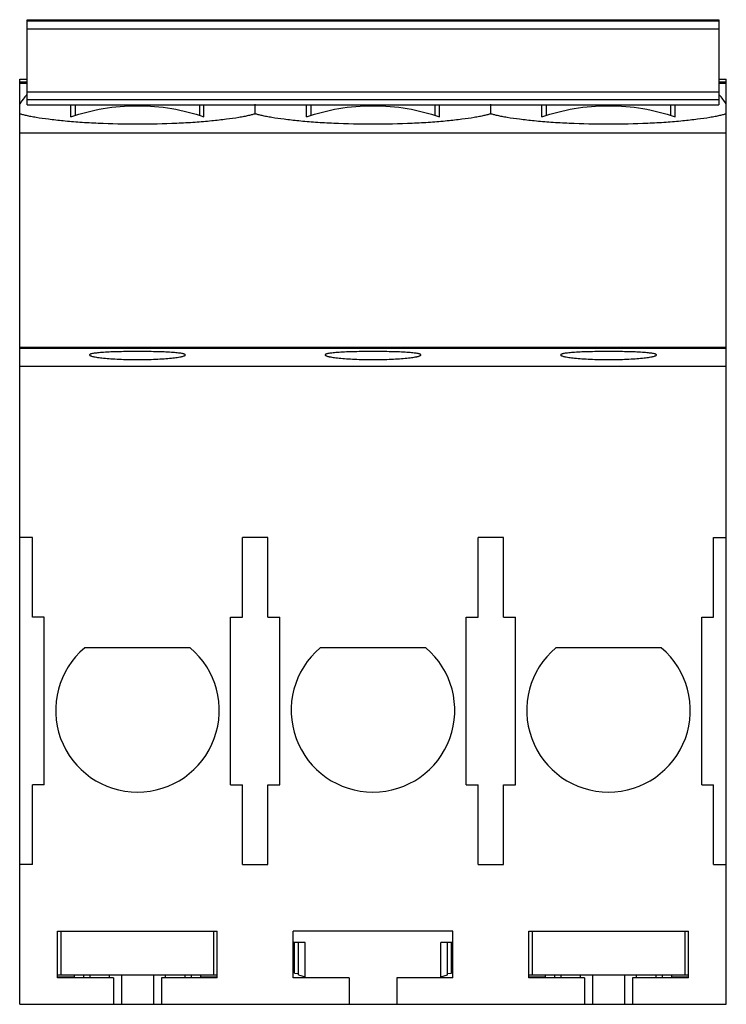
# Model space of a CAD drawing. Header units: millimetres. Extents: x 7.9 to 61, y 10.7 to 84.7.
import ezdxf

# ---------------------------------------------------------------- set-up
doc = ezdxf.new("R2010")
doc.units = ezdxf.units.MM
doc.header["$LTSCALE"] = 6.187992
doc.layers.get('0').update_dxf_attribs({"linetype": 'CONTINUOUS'})

msp = doc.modelspace()

# ---------------------------------------------------------------- linework, layer by layer
at = {"color": 7, "linetype": 'Continuous'}
for p, q in [((8.49, 78.309), (8.49, 84.708)), ((8.49, 84.708), (60.49, 84.708)), ((60.49, 84.606), (8.49, 84.606)), ((60.49, 84.708), (60.49, 78.309)), ((8.49, 84.032), (60.49, 84.032)), ((7.94, 79.938), (7.94, 80.241)), ((7.94, 80.241), (8.49, 80.241)), ((7.94, 80.041), (8.49, 80.041)), ((60.49, 80.241), (61.04, 80.241)), ((60.49, 80.041), (61.04, 80.041)), ((61.04, 79.938), (61.04, 80.241)), ((7.94, 10.689), (7.94, 79.932)), ((7.94, 79.932), (8.49, 79.932)), ((8.49, 79.297), (60.49, 79.297)), ((60.49, 79.932), (61.04, 79.932)), ((61.04, 10.689), (61.04, 79.932)), ((60.49, 78.676), (8.49, 78.676)), ((8.49, 78.309), (60.49, 78.309)), ((11.79, 77.396), (11.79, 78.309)), ((12.14, 77.498), (12.14, 78.309)), ((21.44, 78.309), (21.44, 77.498)), ((21.79, 77.396), (21.79, 78.309)), ((25.64, 77.633), (25.64, 78.353)), ((29.49, 77.396), (29.49, 78.309)), ((29.84, 77.498), (29.84, 78.309)), ((39.14, 78.309), (39.14, 77.498)), ((39.49, 77.396), (39.49, 78.309)), ((43.34, 77.633), (43.34, 78.353)), ((47.19, 77.396), (47.19, 78.309)), ((47.54, 77.498), (47.54, 78.309)), ((56.84, 78.309), (56.84, 77.498)), ((57.19, 77.396), (57.19, 78.309)), ((7.94, 76.194), (61.04, 76.194)), ((61.04, 60.059), (7.94, 60.059)), ((61.04, 59.989), (7.94, 59.989)), ((7.94, 58.66), (61.04, 58.66)), ((8.89, 45.789), (7.94, 45.789)), ((8.89, 39.789), (8.89, 45.789)), ((24.69, 39.789), (24.69, 45.789)), ((26.59, 45.789), (24.69, 45.789)), ((26.59, 39.789), (26.59, 45.789)), ((44.29, 45.789), (42.39, 45.789)), ((42.39, 39.789), (42.39, 45.789)), ((44.29, 39.789), (44.29, 45.789)), ((60.09, 45.789), (61.04, 45.789)), ((60.09, 39.789), (60.09, 45.789)), ((9.79, 39.789), (8.89, 39.789)), ((9.79, 27.189), (9.79, 39.789)), ((23.79, 27.189), (23.79, 39.789)), ((23.79, 39.789), (24.69, 39.789)), ((26.59, 39.789), (27.49, 39.789)), ((27.49, 27.189), (27.49, 39.789)), ((41.49, 39.789), (42.39, 39.789)), ((41.49, 27.189), (41.49, 39.789)), ((44.29, 39.789), (45.19, 39.789)), ((45.19, 27.189), (45.19, 39.789)), ((59.19, 39.789), (60.09, 39.789)), ((59.19, 27.189), (59.19, 39.789)), ((20.756, 37.489), (12.825, 37.489)), ((38.456, 37.489), (30.525, 37.489)), ((56.156, 37.489), (48.225, 37.489)), ((8.89, 21.189), (8.89, 27.189)), ((9.79, 27.189), (8.89, 27.189)), ((23.79, 27.189), (24.69, 27.189)), ((24.69, 21.189), (24.69, 27.189)), ((26.59, 27.189), (27.49, 27.189)), ((26.59, 21.189), (26.59, 27.189)), ((41.49, 27.189), (42.39, 27.189)), ((42.39, 21.189), (42.39, 27.189)), ((44.29, 27.189), (45.19, 27.189)), ((44.29, 21.189), (44.29, 27.189)), ((59.19, 27.189), (60.09, 27.189)), ((60.09, 21.189), (60.09, 27.189)), ((8.89, 21.189), (7.94, 21.189)), ((24.69, 21.189), (26.59, 21.189)), ((42.39, 21.189), (44.29, 21.189)), ((60.09, 21.189), (61.04, 21.189)), ((10.79, 16.189), (22.79, 16.189)), ((10.79, 12.689), (10.79, 16.189)), ((11.04, 16.189), (11.04, 12.889)), ((22.54, 12.889), (22.54, 16.189)), ((22.79, 12.689), (22.79, 16.189)), ((40.49, 16.189), (28.49, 16.189)), ((28.49, 12.689), (28.49, 16.189)), ((40.49, 12.689), (40.49, 16.189)), ((46.19, 16.189), (58.19, 16.189)), ((46.19, 12.689), (46.19, 16.189)), ((46.44, 16.189), (46.44, 12.889)), ((57.94, 12.889), (57.94, 16.189)), ((58.19, 12.689), (58.19, 16.189)), ((29.39, 15.342), (28.49, 15.342)), ((28.54, 13.195), (28.54, 15.342)), ((28.59, 13.041), (28.59, 15.342)), ((28.891, 12.896), (28.891, 15.342)), ((29.39, 12.692), (29.39, 15.342)), ((40.49, 15.342), (39.59, 15.342)), ((39.59, 12.692), (39.59, 15.342)), ((40.09, 12.896), (40.09, 15.342)), ((40.39, 13.041), (40.39, 15.342)), ((40.44, 13.195), (40.44, 15.342)), ((28.49, 14.361), (28.54, 14.361)), ((40.44, 14.361), (40.49, 14.361)), ((22.79, 12.889), (10.79, 12.889)), ((12.04, 12.738), (10.79, 12.735)), ((14.99, 12.689), (10.79, 12.689)), ((11.69, 12.692), (11.69, 12.737)), ((12.04, 12.889), (12.04, 12.689)), ((12.764, 12.689), (12.764, 12.889)), ((13.208, 12.889), (13.208, 12.689)), ((14.69, 12.689), (14.69, 12.889)), ((14.99, 12.689), (14.99, 10.689)), ((15.59, 12.889), (15.59, 10.689)), ((17.99, 12.889), (17.99, 10.689)), ((22.79, 12.689), (18.59, 12.689)), ((18.59, 12.689), (18.59, 10.689)), ((18.89, 12.689), (18.89, 12.889)), ((20.373, 12.689), (20.373, 12.889)), ((20.817, 12.889), (20.817, 12.689)), ((21.54, 12.689), (21.54, 12.889)), ((22.79, 12.735), (21.54, 12.738)), ((21.89, 12.692), (21.89, 12.737)), ((32.69, 12.689), (28.49, 12.689)), ((28.54, 13.195), (28.59, 13.195)), ((28.59, 13.041), (28.891, 13.009)), ((28.891, 12.896), (29.39, 12.761)), ((32.69, 12.689), (32.69, 10.689)), ((40.49, 12.689), (36.29, 12.689)), ((36.29, 12.689), (36.29, 10.689)), ((39.59, 12.761), (40.09, 12.896)), ((40.09, 13.009), (40.39, 13.041)), ((40.39, 13.195), (40.44, 13.195)), ((58.19, 12.889), (46.19, 12.889)), ((47.44, 12.738), (46.19, 12.735)), ((50.39, 12.689), (46.19, 12.689)), ((47.09, 12.692), (47.09, 12.737)), ((47.44, 12.889), (47.44, 12.689)), ((48.164, 12.689), (48.164, 12.889)), ((48.608, 12.889), (48.608, 12.689)), ((50.09, 12.689), (50.09, 12.889)), ((50.39, 12.689), (50.39, 10.689)), ((50.99, 12.889), (50.99, 10.689)), ((53.39, 12.889), (53.39, 10.689)), ((58.19, 12.689), (53.99, 12.689)), ((53.99, 12.689), (53.99, 10.689)), ((54.29, 12.689), (54.29, 12.889)), ((55.773, 12.689), (55.773, 12.889)), ((56.217, 12.889), (56.217, 12.689)), ((56.94, 12.689), (56.94, 12.889)), ((58.19, 12.735), (56.94, 12.738)), ((57.29, 12.692), (57.29, 12.737)), ((7.94, 10.689), (61.04, 10.689))]:
    msp.add_line(p, q, dxfattribs=at)
for centre, radius, start, end in [((16.781, 72.195), 10.788, 141.94758, 145.02739), ((16.807, 72.174), 10.822, 140.44053, 141.9487), ((52.19, 72.188), 10.8, 34.97078, 39.55844), ((16.79, 32.789), 6.149, 130.15372, 49.84628), ((34.49, 32.789), 6.149, 130.15372, 49.84628), ((52.19, 32.789), 6.149, 130.15372, 49.84628)]:
    msp.add_arc(centre, radius, start, end, dxfattribs=at)
for points, knots in [([(11.79, 77.396), (12.576, 77.679), (14.229, 78.103), (15.929, 78.242), (16.79, 78.242)], [0, 0, 0, 0, 0.492099, 1, 1, 1, 1]), ([(16.79, 78.242), (17.652, 78.242), (19.352, 78.103), (21.005, 77.679), (21.79, 77.396)], [0, 0, 0, 0, 0.507901, 1, 1, 1, 1]), ([(29.49, 77.396), (30.276, 77.679), (31.929, 78.103), (33.629, 78.242), (34.49, 78.242)], [0, 0, 0, 0, 0.492099, 1, 1, 1, 1]), ([(34.49, 78.242), (35.352, 78.242), (37.052, 78.103), (38.705, 77.679), (39.49, 77.396)], [0, 0, 0, 0, 0.507901, 1, 1, 1, 1]), ([(47.19, 77.396), (47.976, 77.679), (49.629, 78.103), (51.329, 78.242), (52.19, 78.242)], [0, 0, 0, 0, 0.492099, 1, 1, 1, 1]), ([(52.19, 78.242), (53.052, 78.242), (54.752, 78.103), (56.405, 77.679), (57.19, 77.396)], [0, 0, 0, 0, 0.507901, 1, 1, 1, 1]), ([(16.79, 76.843), (15.806, 76.843), (14.363, 76.874), (12.504, 76.981), (11.258, 77.084), (10.161, 77.205), (9.354, 77.32), (8.804, 77.418), (8.467, 77.488), (8.184, 77.557), (8.015, 77.607), (7.94, 77.633)], [0, 0, 0, 0, 0.331453, 0.485914, 0.627412, 0.752329, 0.85756, 0.902007, 0.94069, 0.973407, 1, 1, 1, 1]), ([(25.64, 77.633), (25.566, 77.607), (25.397, 77.557), (25.114, 77.488), (24.777, 77.418), (24.227, 77.32), (23.419, 77.205), (22.322, 77.084), (21.077, 76.981), (19.217, 76.874), (17.774, 76.843), (16.79, 76.843)], [0, 0, 0, 0, 0.026596, 0.059321, 0.098015, 0.142472, 0.2477, 0.372612, 0.51411, 0.66856, 1, 1, 1, 1]), ([(34.49, 76.843), (33.506, 76.843), (32.064, 76.874), (30.204, 76.981), (28.958, 77.084), (27.862, 77.205), (27.054, 77.32), (26.504, 77.418), (26.167, 77.488), (25.884, 77.557), (25.715, 77.607), (25.64, 77.633)], [0, 0, 0, 0, 0.331426, 0.48591, 0.62741, 0.752308, 0.857544, 0.902003, 0.940692, 0.973409, 1, 1, 1, 1]), ([(43.34, 77.633), (43.266, 77.607), (43.097, 77.557), (42.814, 77.488), (42.477, 77.418), (41.926, 77.32), (41.119, 77.205), (40.022, 77.084), (38.777, 76.981), (36.917, 76.874), (35.474, 76.843), (34.49, 76.843)], [0, 0, 0, 0, 0.026596, 0.059321, 0.098015, 0.142473, 0.2477, 0.372611, 0.514111, 0.66856, 1, 1, 1, 1]), ([(52.19, 76.843), (51.206, 76.843), (49.764, 76.874), (47.904, 76.981), (46.658, 77.084), (45.562, 77.205), (44.754, 77.32), (44.204, 77.418), (43.867, 77.488), (43.584, 77.557), (43.415, 77.607), (43.34, 77.633)], [0, 0, 0, 0, 0.331426, 0.48591, 0.62741, 0.752308, 0.857544, 0.902003, 0.940692, 0.973409, 1, 1, 1, 1]), ([(61.04, 77.633), (60.966, 77.607), (60.797, 77.557), (60.514, 77.488), (60.177, 77.418), (59.627, 77.32), (58.819, 77.205), (57.722, 77.084), (56.477, 76.981), (54.617, 76.874), (53.174, 76.843), (52.19, 76.843)], [0, 0, 0, 0, 0.026595, 0.059317, 0.09801, 0.142468, 0.247693, 0.372598, 0.5141, 0.668558, 1, 1, 1, 1]), ([(16.79, 59.764), (16.556, 59.764), (16.096, 59.761), (15.429, 59.749), (14.814, 59.73), (14.345, 59.706), (14.015, 59.682), (13.805, 59.663), (13.624, 59.642), (13.474, 59.619), (13.368, 59.598), (13.3, 59.579), (13.262, 59.566), (13.231, 59.552), (13.209, 59.538), (13.194, 59.524), (13.19, 59.512), (13.19, 59.507)], [0, 0, 0, 0, 0.193295, 0.379233, 0.550508, 0.700687, 0.766036, 0.82407, 0.874254, 0.916186, 0.949532, 0.962943, 0.974188, 0.983308, 0.990409, 0.995759, 1, 1, 1, 1]), ([(13.19, 59.507), (13.19, 59.495), (13.205, 59.477), (13.231, 59.46), (13.276, 59.437), (13.355, 59.41), (13.447, 59.387), (13.538, 59.367), (13.648, 59.346), (13.805, 59.321), (14.014, 59.292), (14.345, 59.255), (14.813, 59.216), (15.428, 59.181), (16.096, 59.159), (16.556, 59.154), (16.79, 59.154)], [0, 0, 0, 0, 0.009558, 0.016824, 0.026115, 0.051082, 0.084703, 0.104727, 0.126842, 0.177156, 0.235248, 0.300585, 0.450578, 0.621532, 0.807096, 1, 1, 1, 1]), ([(20.39, 59.507), (20.39, 59.512), (20.387, 59.524), (20.372, 59.538), (20.35, 59.552), (20.319, 59.566), (20.281, 59.579), (20.213, 59.598), (20.107, 59.619), (19.957, 59.642), (19.776, 59.663), (19.566, 59.682), (19.235, 59.706), (18.767, 59.73), (18.152, 59.749), (17.485, 59.761), (17.025, 59.764), (16.79, 59.764)], [0, 0, 0, 0, 0.004241, 0.009591, 0.016692, 0.025812, 0.037056, 0.050465, 0.083811, 0.12574, 0.175922, 0.233956, 0.299305, 0.449486, 0.620765, 0.806708, 1, 1, 1, 1]), ([(16.79, 59.154), (17.025, 59.154), (17.485, 59.159), (18.153, 59.181), (18.768, 59.216), (19.236, 59.255), (19.567, 59.292), (19.776, 59.321), (19.933, 59.346), (20.043, 59.367), (20.133, 59.387), (20.226, 59.41), (20.304, 59.437), (20.35, 59.46), (20.376, 59.477), (20.39, 59.495), (20.39, 59.507)], [0, 0, 0, 0, 0.192907, 0.378466, 0.549416, 0.699405, 0.764743, 0.822835, 0.873151, 0.895268, 0.915293, 0.948915, 0.973885, 0.983176, 0.990441, 1, 1, 1, 1]), ([(34.49, 59.764), (34.256, 59.764), (33.796, 59.761), (33.129, 59.749), (32.514, 59.73), (32.045, 59.706), (31.715, 59.682), (31.505, 59.663), (31.324, 59.642), (31.174, 59.619), (31.068, 59.598), (31, 59.579), (30.962, 59.566), (30.931, 59.552), (30.909, 59.538), (30.894, 59.524), (30.89, 59.512), (30.89, 59.507)], [0, 0, 0, 0, 0.193295, 0.379233, 0.550508, 0.700687, 0.766036, 0.82407, 0.874254, 0.916186, 0.949532, 0.962943, 0.974188, 0.983308, 0.990409, 0.995759, 1, 1, 1, 1]), ([(30.89, 59.507), (30.89, 59.495), (30.905, 59.477), (30.931, 59.46), (30.976, 59.437), (31.055, 59.41), (31.147, 59.387), (31.238, 59.367), (31.348, 59.346), (31.505, 59.321), (31.714, 59.292), (32.045, 59.255), (32.513, 59.216), (33.128, 59.181), (33.796, 59.159), (34.256, 59.154), (34.49, 59.154)], [0, 0, 0, 0, 0.009558, 0.016824, 0.026115, 0.051082, 0.084703, 0.104728, 0.126842, 0.177156, 0.235248, 0.300585, 0.450577, 0.621532, 0.807095, 1, 1, 1, 1]), ([(38.09, 59.507), (38.09, 59.512), (38.087, 59.524), (38.072, 59.538), (38.05, 59.552), (38.019, 59.566), (37.981, 59.579), (37.913, 59.598), (37.807, 59.619), (37.657, 59.642), (37.476, 59.663), (37.266, 59.682), (36.935, 59.706), (36.467, 59.73), (35.852, 59.749), (35.185, 59.761), (34.725, 59.764), (34.49, 59.764)], [0, 0, 0, 0, 0.004241, 0.009591, 0.016692, 0.025812, 0.037056, 0.050465, 0.083811, 0.125741, 0.175922, 0.233957, 0.299305, 0.449486, 0.620765, 0.806708, 1, 1, 1, 1]), ([(34.49, 59.154), (34.725, 59.154), (35.185, 59.159), (35.853, 59.181), (36.468, 59.216), (36.936, 59.255), (37.267, 59.292), (37.476, 59.321), (37.633, 59.346), (37.743, 59.367), (37.833, 59.387), (37.926, 59.41), (38.004, 59.437), (38.05, 59.46), (38.076, 59.477), (38.09, 59.495), (38.09, 59.507)], [0, 0, 0, 0, 0.192907, 0.378466, 0.549416, 0.699406, 0.764744, 0.822835, 0.873152, 0.895268, 0.915294, 0.948915, 0.973885, 0.983176, 0.990441, 1, 1, 1, 1]), ([(52.19, 59.764), (51.956, 59.764), (51.496, 59.761), (50.829, 59.749), (50.214, 59.73), (49.745, 59.706), (49.415, 59.682), (49.205, 59.663), (49.024, 59.642), (48.874, 59.619), (48.768, 59.598), (48.7, 59.579), (48.662, 59.566), (48.631, 59.552), (48.609, 59.538), (48.594, 59.524), (48.59, 59.512), (48.59, 59.507)], [0, 0, 0, 0, 0.193295, 0.379233, 0.550508, 0.700687, 0.766036, 0.824069, 0.874253, 0.916186, 0.949532, 0.962943, 0.974188, 0.983308, 0.990409, 0.995759, 1, 1, 1, 1]), ([(48.59, 59.507), (48.59, 59.495), (48.605, 59.477), (48.631, 59.46), (48.676, 59.437), (48.755, 59.41), (48.847, 59.387), (48.938, 59.367), (49.048, 59.346), (49.205, 59.321), (49.414, 59.292), (49.745, 59.255), (50.213, 59.216), (50.828, 59.181), (51.496, 59.159), (51.956, 59.154), (52.19, 59.154)], [0, 0, 0, 0, 0.009558, 0.016824, 0.026115, 0.051082, 0.084703, 0.104728, 0.126842, 0.177156, 0.235248, 0.300585, 0.450577, 0.621532, 0.807095, 1, 1, 1, 1]), ([(55.79, 59.507), (55.79, 59.512), (55.787, 59.524), (55.772, 59.538), (55.75, 59.552), (55.719, 59.566), (55.681, 59.579), (55.613, 59.598), (55.507, 59.619), (55.357, 59.642), (55.176, 59.663), (54.966, 59.682), (54.635, 59.706), (54.167, 59.73), (53.552, 59.749), (52.885, 59.761), (52.425, 59.764), (52.19, 59.764)], [0, 0, 0, 0, 0.004241, 0.009591, 0.016692, 0.025812, 0.037056, 0.050465, 0.083811, 0.125741, 0.175922, 0.233957, 0.299305, 0.449486, 0.620765, 0.806708, 1, 1, 1, 1]), ([(52.19, 59.154), (52.425, 59.154), (52.885, 59.159), (53.553, 59.181), (54.168, 59.216), (54.636, 59.255), (54.967, 59.292), (55.176, 59.321), (55.333, 59.346), (55.443, 59.367), (55.533, 59.387), (55.626, 59.41), (55.704, 59.437), (55.75, 59.46), (55.776, 59.477), (55.79, 59.495), (55.79, 59.507)], [0, 0, 0, 0, 0.192907, 0.378466, 0.549416, 0.699406, 0.764744, 0.822835, 0.873152, 0.895268, 0.915294, 0.948915, 0.973885, 0.983176, 0.990441, 1, 1, 1, 1])]:
    msp.add_open_spline(points, degree=3, knots=knots, dxfattribs=at)

doc.saveas('drawing.dxf')
